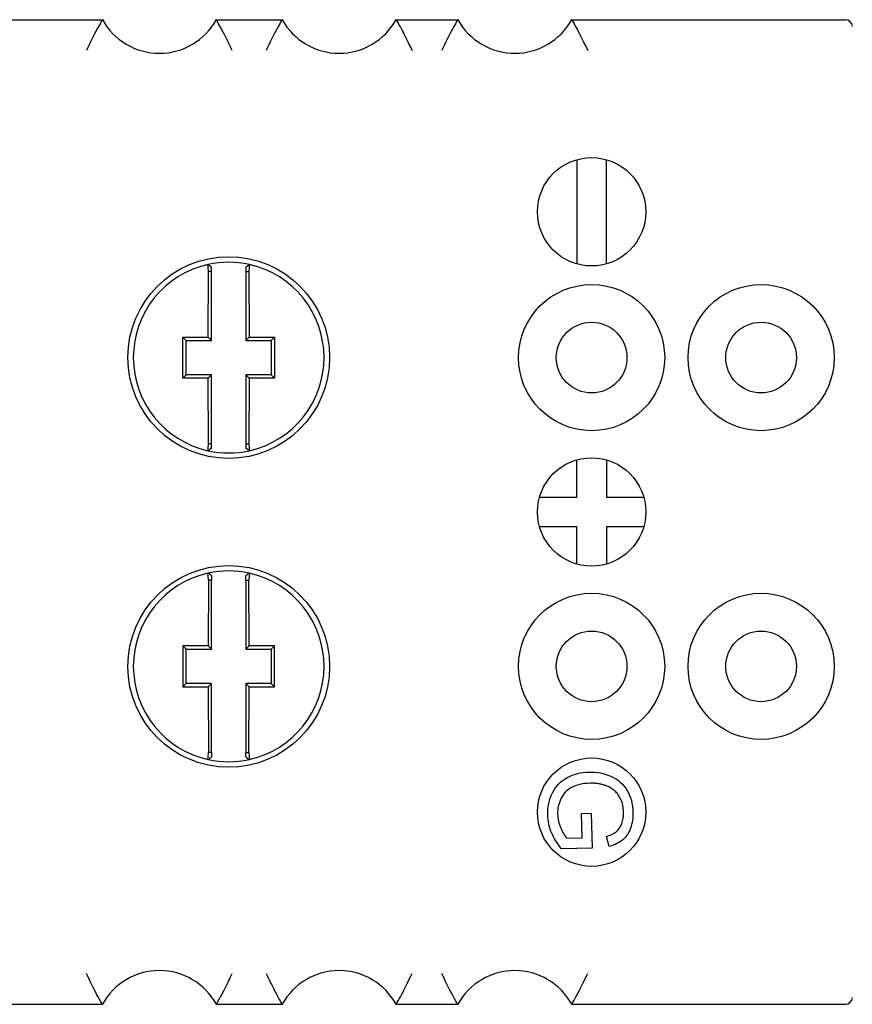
# Model space of a CAD drawing. Header units: inches. Extents: x 0.7 to 40, y 0 to 23.8.
# Tile 14 of 16: x 29.3 to 30.5, y 7.7 to 9.1. Entities that reach past the tile are written whole.
import ezdxf

# ---------------------------------------------------------------- set-up
doc = ezdxf.new("R2010")
doc.units = ezdxf.units.IN
doc.header["$MEASUREMENT"] = 0

msp = doc.modelspace()

# ---------------------------------------------------------------- linework, layer by layer
for p, q in [((29.2164, 9.1272), (29.4474, 9.1272)), ((29.6134, 9.1272), (29.7094, 9.1272)), ((29.8754, 9.1272), (29.9654, 9.1272)), ((30.1314, 9.1272), (30.5304, 9.1272)), ((30.1389, 8.9232), (30.1389, 8.7711)), ((30.1819, 8.7711), (30.1819, 8.9232)), ((29.6015, 8.7704), (29.6064, 8.7664)), ((29.6564, 8.7664), (29.6613, 8.7704)), ((29.6014, 8.6647), (29.602, 8.7603)), ((29.6064, 8.7603), (29.602, 8.7603)), ((29.6064, 8.766), (29.6064, 8.7664)), ((29.6064, 8.6597), (29.6064, 8.7603)), ((29.6564, 8.7664), (29.6564, 8.766)), ((29.6564, 8.7603), (29.6607, 8.7603)), ((29.6564, 8.7603), (29.6564, 8.6597)), ((29.6607, 8.7603), (29.6613, 8.6647)), ((29.5644, 8.6647), (29.6014, 8.6647)), ((29.5644, 8.6047), (29.5644, 8.6647)), ((29.5644, 8.6647), (29.5694, 8.6597)), ((29.5694, 8.6097), (29.5694, 8.6597)), ((29.5694, 8.6597), (29.6064, 8.6597)), ((29.6564, 8.6597), (29.6934, 8.6597)), ((29.6613, 8.6647), (29.6984, 8.6647)), ((29.6934, 8.6597), (29.6984, 8.6647)), ((29.6934, 8.6597), (29.6934, 8.6097)), ((29.6984, 8.6647), (29.6984, 8.6047)), ((29.5644, 8.6047), (29.5694, 8.6097)), ((29.6014, 8.6047), (29.5644, 8.6047)), ((29.6064, 8.6097), (29.5694, 8.6097)), ((29.602, 8.5091), (29.6014, 8.6047)), ((29.6064, 8.5091), (29.6064, 8.6097)), ((29.6934, 8.6097), (29.6564, 8.6097)), ((29.6564, 8.6097), (29.6564, 8.5091)), ((29.6613, 8.6047), (29.6607, 8.5091)), ((29.6984, 8.6047), (29.6613, 8.6047)), ((29.6984, 8.6047), (29.6934, 8.6097)), ((29.6064, 8.5029), (29.6015, 8.4989)), ((29.6064, 8.5091), (29.602, 8.5091)), ((29.6064, 8.5029), (29.6064, 8.5033)), ((29.6564, 8.5091), (29.6607, 8.5091)), ((29.6564, 8.5033), (29.6564, 8.5029)), ((29.6613, 8.4989), (29.6564, 8.5029)), ((30.1389, 8.4312), (30.1389, 8.4857)), ((30.1819, 8.4857), (30.1819, 8.4312)), ((30.0843, 8.4312), (30.1389, 8.4312)), ((30.1819, 8.4312), (30.2364, 8.4312)), ((30.1389, 8.3882), (30.0843, 8.3882)), ((30.1389, 8.3336), (30.1389, 8.3882)), ((30.2364, 8.3882), (30.1819, 8.3882)), ((30.1819, 8.3882), (30.1819, 8.3336)), ((29.602, 8.3103), (29.6014, 8.2147)), ((29.6064, 8.3164), (29.6015, 8.3204)), ((29.6064, 8.3103), (29.602, 8.3103)), ((29.6064, 8.3164), (29.6064, 8.316)), ((29.6064, 8.2097), (29.6064, 8.3103)), ((29.6613, 8.3204), (29.6564, 8.3164)), ((29.6564, 8.316), (29.6564, 8.3164)), ((29.6564, 8.3103), (29.6607, 8.3103)), ((29.6564, 8.3103), (29.6564, 8.2097)), ((29.6613, 8.2147), (29.6607, 8.3103)), ((29.5694, 8.2097), (29.5644, 8.2147)), ((29.6014, 8.2147), (29.5644, 8.2147)), ((29.5644, 8.2147), (29.5644, 8.1547)), ((29.5694, 8.2097), (29.6064, 8.2097)), ((29.5694, 8.1597), (29.5694, 8.2097)), ((29.6564, 8.2097), (29.6934, 8.2097)), ((29.6984, 8.2147), (29.6613, 8.2147)), ((29.6934, 8.2097), (29.6984, 8.2147)), ((29.6934, 8.2097), (29.6934, 8.1597)), ((29.6984, 8.1547), (29.6984, 8.2147)), ((29.5694, 8.1597), (29.5644, 8.1547)), ((29.5644, 8.1547), (29.6014, 8.1547)), ((29.6064, 8.1597), (29.5694, 8.1597)), ((29.6014, 8.1547), (29.602, 8.0591)), ((29.6064, 8.0591), (29.6064, 8.1597)), ((29.6934, 8.1597), (29.6564, 8.1597)), ((29.6564, 8.1597), (29.6564, 8.0591)), ((29.6607, 8.0591), (29.6613, 8.1547)), ((29.6613, 8.1547), (29.6984, 8.1547)), ((29.6934, 8.1597), (29.6984, 8.1547)), ((29.6015, 8.0489), (29.6064, 8.0529)), ((29.6064, 8.0591), (29.602, 8.0591)), ((29.6064, 8.0533), (29.6064, 8.0529)), ((29.6564, 8.0591), (29.6607, 8.0591)), ((29.6564, 8.0529), (29.6564, 8.0533)), ((29.6564, 8.0529), (29.6613, 8.0489)), ((30.1455, 7.9702), (30.1597, 7.9706)), ((30.1464, 7.935), (30.1455, 7.9702)), ((30.1597, 7.9706), (30.161, 7.9198)), ((30.1862, 7.9223), (30.1819, 7.9365)), ((30.1242, 7.9344), (30.1464, 7.935)), ((30.161, 7.9198), (30.1166, 7.9187)), ((29.2164, 7.6922), (29.4474, 7.6922)), ((29.6134, 7.6922), (29.7094, 7.6922)), ((29.8754, 7.6922), (29.9654, 7.6922)), ((30.1314, 7.6922), (30.5304, 7.6922))]:
    msp.add_line(p, q)
for centre, radius in [((30.1604, 8.8472), 0.079), ((29.6314, 8.6347), 0.147), ((30.1604, 8.6347), 0.1065), ((30.4074, 8.6347), 0.1065), ((30.1604, 8.6347), 0.0515), ((30.4074, 8.6347), 0.0515), ((30.1604, 8.4097), 0.079), ((29.6314, 8.1847), 0.147), ((30.1604, 8.1847), 0.1065), ((30.4074, 8.1847), 0.1065), ((30.1604, 8.1847), 0.0515), ((30.4074, 8.1847), 0.0515), ((30.1604, 7.9722), 0.079)]:
    msp.add_circle(centre, radius)
for centre, radius, start, end in [((29.5304, 9.173), 0.0948, 208.8881, 331.1119), ((29.7924, 9.173), 0.0948, 208.8881, 331.1119), ((30.0484, 9.173), 0.0948, 208.8881, 331.1119), ((30.5304, 9.1172), 0.01, 0, 90), ((29.6314, 8.6347), 0.139, 102.5852, 257.4148), ((29.6291, 8.6449), 0.1285, 102.4177, 102.5936), ((29.6314, 8.6347), 0.139, 77.5775, 102.4225), ((29.6314, 8.6347), 0.139, 77.4148, 77.5775), ((29.6314, 8.6347), 0.139, 282.5852, 77.4148), ((29.6314, 8.6347), 0.139, 257.4148, 257.5775), ((29.6314, 8.6347), 0.139, 257.5775, 282.4225), ((29.6336, 8.6244), 0.1285, 282.4177, 282.5936), ((29.6314, 8.1847), 0.139, 77.5775, 102.4225), ((29.6314, 8.1847), 0.139, 102.5852, 257.4148), ((29.6291, 8.1949), 0.1285, 102.4177, 102.5936), ((29.6314, 8.1847), 0.139, 77.4148, 77.5775), ((29.6314, 8.1847), 0.139, 282.5852, 77.4148), ((29.6314, 8.1847), 0.139, 257.4148, 257.5775), ((29.6314, 8.1847), 0.139, 257.5775, 282.4225), ((29.6336, 8.1744), 0.1285, 282.4177, 282.5936), ((29.5304, 7.6464), 0.0948, 28.8881, 151.1119), ((29.7924, 7.6464), 0.0948, 28.8881, 151.1119), ((30.0484, 7.6464), 0.0948, 28.8881, 151.1119), ((30.5304, 7.7022), 0.01, 270, 0)]:
    msp.add_arc(centre, radius, start, end)
for points, knots in [([(29.4474, 9.1272), (29.4474, 9.1272), (29.4472, 9.1268), (29.4464, 9.1256), (29.4459, 9.1246), (29.4437, 9.1209), (29.4417, 9.1174), (29.4349, 9.1047), (29.4293, 9.0935), (29.4241, 9.0822)], [0, 0, 0, 0, 0.125, 0.125, 0.25, 0.25, 0.5, 0.5, 1, 1, 1, 1]), ([(29.6367, 9.0822), (29.634, 9.0878), (29.6314, 9.0934), (29.6261, 9.1041), (29.6235, 9.1089), (29.6189, 9.1174), (29.617, 9.1209), (29.6149, 9.1246), (29.6143, 9.1255), (29.6136, 9.1268), (29.6134, 9.1272), (29.6134, 9.1272)], [0, 0, 0, 0, 0.25, 0.25, 0.5, 0.5, 0.75, 0.75, 0.875, 0.875, 1, 1, 1, 1]), ([(29.7094, 9.1272), (29.7094, 9.1272), (29.7092, 9.1268), (29.7084, 9.1256), (29.7079, 9.1246), (29.7057, 9.1209), (29.7037, 9.1174), (29.6969, 9.1047), (29.6913, 9.0935), (29.6861, 9.0822)], [0, 0, 0, 0, 0.125, 0.125, 0.25, 0.25, 0.5, 0.5, 1, 1, 1, 1]), ([(29.8754, 9.1272), (29.8754, 9.1272), (29.8756, 9.1268), (29.8763, 9.1256), (29.8769, 9.1246), (29.879, 9.1209), (29.881, 9.1174), (29.8878, 9.1047), (29.8934, 9.0935), (29.8987, 9.0822)], [0, 0, 0, 0, 0.125, 0.125, 0.25, 0.25, 0.5, 0.5, 1, 1, 1, 1]), ([(29.9654, 9.1272), (29.9654, 9.1272), (29.9652, 9.1268), (29.9644, 9.1256), (29.9639, 9.1246), (29.9617, 9.1209), (29.9597, 9.1174), (29.9529, 9.1047), (29.9473, 9.0935), (29.9421, 9.0822)], [0, 0, 0, 0, 0.125, 0.125, 0.25, 0.25, 0.5, 0.5, 1, 1, 1, 1]), ([(30.1314, 9.1272), (30.1314, 9.1272), (30.1316, 9.1268), (30.1323, 9.1256), (30.1329, 9.1246), (30.135, 9.1209), (30.137, 9.1174), (30.1438, 9.1047), (30.1494, 9.0935), (30.1547, 9.0822)], [0, 0, 0, 0, 0.125, 0.125, 0.25, 0.25, 0.5, 0.5, 1, 1, 1, 1]), ([(29.602, 8.7603), (29.6017, 8.7629), (29.6015, 8.7655), (29.6011, 8.7692), (29.6011, 8.7703), (29.6011, 8.7703)], [0, 0, 0, 0, 0.5, 0.5, 1, 1, 1, 1]), ([(29.6616, 8.7703), (29.6617, 8.7703), (29.6616, 8.7692), (29.6612, 8.7655), (29.661, 8.7629), (29.6607, 8.7603)], [0, 0, 0, 0, 0.5, 0.5, 1, 1, 1, 1]), ([(29.6064, 8.7603), (29.6064, 8.7608), (29.6064, 8.7613), (29.6064, 8.762), (29.6064, 8.7622), (29.6064, 8.7627), (29.6064, 8.7629), (29.6064, 8.7633), (29.6064, 8.7635), (29.6064, 8.7639), (29.6064, 8.7641), (29.6064, 8.7644), (29.6064, 8.7646), (29.6064, 8.7648), (29.6064, 8.765), (29.6064, 8.7652), (29.6064, 8.7653), (29.6064, 8.7655), (29.6064, 8.7656), (29.6064, 8.7658), (29.6064, 8.7658), (29.6064, 8.7659), (29.6064, 8.766), (29.6064, 8.766), (29.6064, 8.766), (29.6064, 8.766)], [0.25548981, 0.25548981, 0.25548981, 0.25548981, 0.25930792, 0.25930792, 0.26120269, 0.26120269, 0.2629956, 0.2629956, 0.26474704, 0.26474704, 0.26653736, 0.26653736, 0.26823335, 0.26823335, 0.26989284, 0.26989284, 0.27159594, 0.27159594, 0.27321847, 0.27321847, 0.27481941, 0.27481941, 0.27647618, 0.27647618, 0.27806623, 0.27806623, 0.27806623, 0.27806623]), ([(29.6564, 8.766), (29.6564, 8.766), (29.6564, 8.766), (29.6564, 8.766), (29.6564, 8.7659), (29.6564, 8.7658), (29.6564, 8.7658), (29.6564, 8.7656), (29.6564, 8.7655), (29.6564, 8.7653), (29.6564, 8.7652), (29.6564, 8.765), (29.6564, 8.7648), (29.6564, 8.7646), (29.6564, 8.7644), (29.6564, 8.7641), (29.6564, 8.7639), (29.6564, 8.7635), (29.6564, 8.7633), (29.6564, 8.7629), (29.6564, 8.7627), (29.6564, 8.7622), (29.6564, 8.762), (29.6564, 8.7613), (29.6564, 8.7608), (29.6564, 8.7603)], [0.12954382, 0.12954382, 0.12954382, 0.12954382, 0.13113416, 0.13113416, 0.13279099, 0.13279099, 0.13439067, 0.13439067, 0.13601514, 0.13601514, 0.1377182, 0.1377182, 0.13937483, 0.13937483, 0.14107385, 0.14107385, 0.142864, 0.142864, 0.14461343, 0.14461343, 0.14640778, 0.14640778, 0.14830247, 0.14830247, 0.15212023, 0.15212023, 0.15212023, 0.15212023]), ([(29.6064, 8.6597), (29.6057, 8.6604), (29.605, 8.6611), (29.6043, 8.6618), (29.6038, 8.6622), (29.6033, 8.6627), (29.6028, 8.6632), (29.6024, 8.6637), (29.6019, 8.6642), (29.6014, 8.6647)], [0.0000000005, 0.0000000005, 0.0000000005, 0.0000000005, 0.0000916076, 0.0000916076, 0.0000916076, 0.000155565, 0.000155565, 0.000155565, 0.0002195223, 0.0002195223, 0.0002195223, 0.0002195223]), ([(29.6613, 8.6647), (29.6606, 8.664), (29.66, 8.6633), (29.6593, 8.6626), (29.6588, 8.6621), (29.6583, 8.6616), (29.6578, 8.6611), (29.6573, 8.6606), (29.6568, 8.6602), (29.6564, 8.6597)], [0, 0, 0, 0, 0.0000907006, 0.0000907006, 0.0000907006, 0.0001551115, 0.0001551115, 0.0001551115, 0.0002195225, 0.0002195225, 0.0002195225, 0.0002195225]), ([(29.6014, 8.6047), (29.6021, 8.6054), (29.6028, 8.606), (29.6034, 8.6067), (29.6039, 8.6072), (29.6044, 8.6077), (29.6049, 8.6082), (29.6054, 8.6087), (29.6059, 8.6092), (29.6064, 8.6097)], [0, 0, 0, 0, 0.0000907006, 0.0000907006, 0.0000907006, 0.0001551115, 0.0001551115, 0.0001551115, 0.0002195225, 0.0002195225, 0.0002195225, 0.0002195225]), ([(29.6613, 8.6047), (29.6606, 8.6054), (29.6599, 8.6061), (29.6593, 8.6068), (29.6588, 8.6072), (29.6583, 8.6077), (29.6578, 8.6082), (29.6573, 8.6087), (29.6568, 8.6092), (29.6564, 8.6097)], [0, 0, 0, 0, 0.0000916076, 0.0000916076, 0.0000916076, 0.0001555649, 0.0001555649, 0.0001555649, 0.000219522, 0.000219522, 0.000219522, 0.000219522]), ([(29.6011, 8.499), (29.6011, 8.499), (29.6011, 8.5001), (29.6015, 8.5038), (29.6017, 8.5064), (29.602, 8.5091)], [0, 0, 0, 0, 0.5, 0.5, 1, 1, 1, 1]), ([(29.6064, 8.5033), (29.6064, 8.5033), (29.6064, 8.5033), (29.6064, 8.5034), (29.6064, 8.5034), (29.6064, 8.5035), (29.6064, 8.5036), (29.6064, 8.5037), (29.6064, 8.5038), (29.6064, 8.504), (29.6064, 8.5041), (29.6064, 8.5043), (29.6064, 8.5045), (29.6064, 8.5048), (29.6064, 8.5049), (29.6064, 8.5053), (29.6064, 8.5054), (29.6064, 8.5058), (29.6064, 8.506), (29.6064, 8.5064), (29.6064, 8.5066), (29.6064, 8.5071), (29.6064, 8.5073), (29.6064, 8.5081), (29.6064, 8.5086), (29.6064, 8.5091)], [0.12954382, 0.12954382, 0.12954382, 0.12954382, 0.13113416, 0.13113416, 0.13279099, 0.13279099, 0.13439067, 0.13439067, 0.13601514, 0.13601514, 0.1377182, 0.1377182, 0.13937483, 0.13937483, 0.14107385, 0.14107385, 0.142864, 0.142864, 0.14461343, 0.14461343, 0.14640778, 0.14640778, 0.14830247, 0.14830247, 0.15212023, 0.15212023, 0.15212023, 0.15212023]), ([(29.6564, 8.5091), (29.6564, 8.5086), (29.6564, 8.5081), (29.6564, 8.5073), (29.6564, 8.5071), (29.6564, 8.5066), (29.6564, 8.5064), (29.6564, 8.506), (29.6564, 8.5058), (29.6564, 8.5054), (29.6564, 8.5053), (29.6564, 8.5049), (29.6564, 8.5048), (29.6564, 8.5045), (29.6564, 8.5043), (29.6564, 8.5041), (29.6564, 8.504), (29.6564, 8.5038), (29.6564, 8.5037), (29.6564, 8.5036), (29.6564, 8.5035), (29.6564, 8.5034), (29.6564, 8.5034), (29.6564, 8.5033), (29.6564, 8.5033), (29.6564, 8.5033)], [0.25548982, 0.25548982, 0.25548982, 0.25548982, 0.25930759, 0.25930759, 0.26120227, 0.26120227, 0.26299663, 0.26299663, 0.26474605, 0.26474605, 0.26653621, 0.26653621, 0.26823522, 0.26823522, 0.26989186, 0.26989186, 0.27159492, 0.27159492, 0.27321939, 0.27321939, 0.27481907, 0.27481907, 0.27647589, 0.27647589, 0.27806624, 0.27806624, 0.27806624, 0.27806624]), ([(29.6607, 8.5091), (29.661, 8.5064), (29.6612, 8.5038), (29.6616, 8.5001), (29.6617, 8.499), (29.6616, 8.499)], [0, 0, 0, 0, 0.5, 0.5, 1, 1, 1, 1]), ([(29.602, 8.3103), (29.6017, 8.3129), (29.6015, 8.3155), (29.6011, 8.3192), (29.6011, 8.3203), (29.6011, 8.3203)], [0, 0, 0, 0, 0.5, 0.5, 1, 1, 1, 1]), ([(29.6064, 8.316), (29.6064, 8.316), (29.6064, 8.316), (29.6064, 8.316), (29.6064, 8.3159), (29.6064, 8.3158), (29.6064, 8.3158), (29.6064, 8.3156), (29.6064, 8.3155), (29.6064, 8.3153), (29.6064, 8.3152), (29.6064, 8.315), (29.6064, 8.3148), (29.6064, 8.3146), (29.6064, 8.3144), (29.6064, 8.3141), (29.6064, 8.3139), (29.6064, 8.3135), (29.6064, 8.3133), (29.6064, 8.3129), (29.6064, 8.3127), (29.6064, 8.3122), (29.6064, 8.312), (29.6064, 8.3113), (29.6064, 8.3108), (29.6064, 8.3103)], [0.25548982, 0.25548982, 0.25548982, 0.25548982, 0.25708017, 0.25708017, 0.258737, 0.258737, 0.26033668, 0.26033668, 0.26196114, 0.26196114, 0.26366421, 0.26366421, 0.26532084, 0.26532084, 0.26701986, 0.26701986, 0.26881001, 0.26881001, 0.27055944, 0.27055944, 0.27235379, 0.27235379, 0.27424847, 0.27424847, 0.27806624, 0.27806624, 0.27806624, 0.27806624]), ([(29.6564, 8.3103), (29.6564, 8.3108), (29.6564, 8.3113), (29.6564, 8.312), (29.6564, 8.3122), (29.6564, 8.3127), (29.6564, 8.3129), (29.6564, 8.3133), (29.6564, 8.3135), (29.6564, 8.3139), (29.6564, 8.3141), (29.6564, 8.3144), (29.6564, 8.3146), (29.6564, 8.3148), (29.6564, 8.315), (29.6564, 8.3152), (29.6564, 8.3153), (29.6564, 8.3155), (29.6564, 8.3156), (29.6564, 8.3158), (29.6564, 8.3158), (29.6564, 8.3159), (29.6564, 8.316), (29.6564, 8.316), (29.6564, 8.316), (29.6564, 8.316)], [0.12954382, 0.12954382, 0.12954382, 0.12954382, 0.13336158, 0.13336158, 0.13525627, 0.13525627, 0.13705062, 0.13705062, 0.13880005, 0.13880005, 0.1405902, 0.1405902, 0.14228922, 0.14228922, 0.14394585, 0.14394585, 0.14564891, 0.14564891, 0.14727338, 0.14727338, 0.14887306, 0.14887306, 0.15052989, 0.15052989, 0.15212023, 0.15212023, 0.15212023, 0.15212023]), ([(29.6616, 8.3203), (29.6617, 8.3203), (29.6616, 8.3192), (29.6612, 8.3155), (29.661, 8.3129), (29.6607, 8.3103)], [0, 0, 0, 0, 0.5, 0.5, 1, 1, 1, 1]), ([(29.6064, 8.2097), (29.6057, 8.2104), (29.605, 8.2111), (29.6043, 8.2118), (29.6038, 8.2122), (29.6033, 8.2127), (29.6028, 8.2132), (29.6024, 8.2137), (29.6019, 8.2142), (29.6014, 8.2147)], [0.0000000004, 0.0000000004, 0.0000000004, 0.0000000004, 0.0000916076, 0.0000916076, 0.0000916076, 0.0001555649, 0.0001555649, 0.0001555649, 0.0002195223, 0.0002195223, 0.0002195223, 0.0002195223]), ([(29.6564, 8.2097), (29.657, 8.2104), (29.6577, 8.211), (29.6584, 8.2117), (29.6589, 8.2122), (29.6594, 8.2127), (29.6599, 8.2132), (29.6604, 8.2137), (29.6608, 8.2142), (29.6613, 8.2147)], [0, 0, 0, 0, 0.0000907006, 0.0000907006, 0.0000907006, 0.0001551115, 0.0001551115, 0.0001551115, 0.0002195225, 0.0002195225, 0.0002195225, 0.0002195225]), ([(29.6064, 8.1597), (29.6057, 8.159), (29.605, 8.1583), (29.6043, 8.1576), (29.6038, 8.1571), (29.6033, 8.1566), (29.6028, 8.1561), (29.6024, 8.1556), (29.6019, 8.1552), (29.6014, 8.1547)], [0, 0, 0, 0, 0.0000907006, 0.0000907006, 0.0000907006, 0.0001551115, 0.0001551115, 0.0001551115, 0.0002195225, 0.0002195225, 0.0002195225, 0.0002195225]), ([(29.6564, 8.1597), (29.657, 8.159), (29.6577, 8.1583), (29.6584, 8.1576), (29.6589, 8.1571), (29.6594, 8.1566), (29.6599, 8.1561), (29.6604, 8.1556), (29.6608, 8.1551), (29.6613, 8.1547)], [0.0000000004, 0.0000000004, 0.0000000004, 0.0000000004, 0.0000916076, 0.0000916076, 0.0000916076, 0.0001555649, 0.0001555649, 0.0001555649, 0.0002195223, 0.0002195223, 0.0002195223, 0.0002195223]), ([(29.6011, 8.049), (29.6011, 8.049), (29.6011, 8.0501), (29.6015, 8.0538), (29.6017, 8.0564), (29.602, 8.0591)], [0, 0, 0, 0, 0.5, 0.5, 1, 1, 1, 1]), ([(29.6064, 8.0591), (29.6064, 8.0586), (29.6064, 8.0581), (29.6064, 8.0573), (29.6064, 8.0571), (29.6064, 8.0566), (29.6064, 8.0564), (29.6064, 8.056), (29.6064, 8.0558), (29.6064, 8.0554), (29.6064, 8.0553), (29.6064, 8.0549), (29.6064, 8.0548), (29.6064, 8.0545), (29.6064, 8.0543), (29.6064, 8.0541), (29.6064, 8.054), (29.6064, 8.0538), (29.6064, 8.0537), (29.6064, 8.0536), (29.6064, 8.0535), (29.6064, 8.0534), (29.6064, 8.0534), (29.6064, 8.0533), (29.6064, 8.0533), (29.6064, 8.0533)], [0.12954382, 0.12954382, 0.12954382, 0.12954382, 0.13336158, 0.13336158, 0.13525627, 0.13525627, 0.13705062, 0.13705062, 0.13880005, 0.13880005, 0.1405902, 0.1405902, 0.14228922, 0.14228922, 0.14394585, 0.14394585, 0.14564891, 0.14564891, 0.14727338, 0.14727338, 0.14887306, 0.14887306, 0.15052989, 0.15052989, 0.15212023, 0.15212023, 0.15212023, 0.15212023]), ([(29.6564, 8.0533), (29.6564, 8.0533), (29.6564, 8.0533), (29.6564, 8.0534), (29.6564, 8.0534), (29.6564, 8.0535), (29.6564, 8.0536), (29.6564, 8.0537), (29.6564, 8.0538), (29.6564, 8.054), (29.6564, 8.0541), (29.6564, 8.0543), (29.6564, 8.0545), (29.6564, 8.0548), (29.6564, 8.0549), (29.6564, 8.0553), (29.6564, 8.0554), (29.6564, 8.0558), (29.6564, 8.056), (29.6564, 8.0564), (29.6564, 8.0566), (29.6564, 8.0571), (29.6564, 8.0573), (29.6564, 8.0581), (29.6564, 8.0586), (29.6564, 8.0591)], [0.25548982, 0.25548982, 0.25548982, 0.25548982, 0.25708017, 0.25708017, 0.258737, 0.258737, 0.26033668, 0.26033668, 0.26196114, 0.26196114, 0.26366421, 0.26366421, 0.26532084, 0.26532084, 0.26701986, 0.26701986, 0.26881001, 0.26881001, 0.27055944, 0.27055944, 0.27235379, 0.27235379, 0.27424847, 0.27424847, 0.27806624, 0.27806624, 0.27806624, 0.27806624]), ([(29.6607, 8.0591), (29.661, 8.0564), (29.6612, 8.0538), (29.6616, 8.0501), (29.6617, 8.049), (29.6616, 8.049)], [0, 0, 0, 0, 0.5, 0.5, 1, 1, 1, 1]), ([(30.0965, 7.9678), (30.0962, 7.9796), (30.0985, 7.9904), (30.1081, 8.0099), (30.1152, 8.0174), (30.134, 8.0277), (30.1446, 8.0304), (30.1564, 8.0307)], [-3, -3, -3, -3, -2, -2, -1, -1, 0, 0, 0, 0]), ([(30.1564, 8.0307), (30.1681, 8.031), (30.179, 8.0289), (30.1995, 8.0196), (30.2072, 8.0128), (30.2175, 7.9947), (30.2203, 7.9842), (30.2206, 7.9723)], [-3, -3, -3, -3, -2, -2, -1, -1, 0, 0, 0, 0]), ([(30.1578, 8.0144), (30.1471, 8.0141), (30.1382, 8.012), (30.124, 8.0043), (30.1188, 7.9988), (30.1122, 7.9845), (30.1106, 7.977), (30.1109, 7.9691)], [-3, -3, -3, -3, -2, -2, -1, -1, 0, 0, 0, 0]), ([(30.1821, 8.0104), (30.1805, 8.011), (30.1775, 8.012), (30.1728, 8.0132), (30.1679, 8.014), (30.1629, 8.0144), (30.1595, 8.0144), (30.1578, 8.0144)], [0, 0, 0, 0, 0.195174, 0.391511, 0.590287, 0.792728, 1, 1, 1, 1]), ([(30.2069, 7.9718), (30.2068, 7.9791), (30.2055, 7.9853), (30.2008, 7.9958), (30.1978, 8), (30.1904, 8.0063), (30.1864, 8.0087), (30.1821, 8.0104)], [-3, -3, -3, -3, -2, -2, -1, -1, 0, 0, 0, 0]), ([(30.1166, 7.9187), (30.1101, 7.9263), (30.1052, 7.9343), (30.0985, 7.9507), (30.0967, 7.9591), (30.0965, 7.9678)], [-2, -2, -2, -2, -1, -1, 0, 0, 0, 0]), ([(30.1109, 7.9691), (30.111, 7.9622), (30.1125, 7.9556), (30.1182, 7.9426), (30.1211, 7.9377), (30.1242, 7.9344)], [-2, -2, -2, -2, -1, -1, 0, 0, 0, 0]), ([(30.1819, 7.9365), (30.1879, 7.9385), (30.1927, 7.9408), (30.1995, 7.9463), (30.2022, 7.9502), (30.2062, 7.9603), (30.2071, 7.9658), (30.2069, 7.9718)], [-3, -3, -3, -3, -2, -2, -1, -1, 0, 0, 0, 0]), ([(30.2206, 7.9723), (30.2208, 7.9636), (30.2196, 7.9557), (30.2143, 7.9416), (30.2106, 7.936), (30.2007, 7.9278), (30.1942, 7.9246), (30.1862, 7.9223)], [-3, -3, -3, -3, -2, -2, -1, -1, 0, 0, 0, 0]), ([(29.4474, 7.6922), (29.4474, 7.6922), (29.4472, 7.6925), (29.4464, 7.6938), (29.4459, 7.6947), (29.4437, 7.6984), (29.4417, 7.7019), (29.4349, 7.7146), (29.4293, 7.7259), (29.4241, 7.7372)], [0, 0, 0, 0, 0.125, 0.125, 0.25, 0.25, 0.5, 0.5, 1, 1, 1, 1]), ([(29.6134, 7.6922), (29.6134, 7.6922), (29.6136, 7.6925), (29.6143, 7.6938), (29.6149, 7.6947), (29.617, 7.6984), (29.619, 7.7019), (29.6258, 7.7146), (29.6314, 7.7259), (29.6367, 7.7372)], [0, 0, 0, 0, 0.125, 0.125, 0.25, 0.25, 0.5, 0.5, 1, 1, 1, 1]), ([(29.6861, 7.7372), (29.6887, 7.7315), (29.6914, 7.7259), (29.6967, 7.7152), (29.6992, 7.7104), (29.7038, 7.7019), (29.7057, 7.6984), (29.7079, 7.6947), (29.7084, 7.6938), (29.7092, 7.6925), (29.7094, 7.6922), (29.7094, 7.6922)], [0, 0, 0, 0, 0.25, 0.25, 0.5, 0.5, 0.75, 0.75, 0.875, 0.875, 1, 1, 1, 1]), ([(29.8754, 7.6922), (29.8754, 7.6922), (29.8756, 7.6925), (29.8763, 7.6938), (29.8769, 7.6947), (29.879, 7.6984), (29.881, 7.7019), (29.8878, 7.7146), (29.8934, 7.7259), (29.8987, 7.7372)], [0, 0, 0, 0, 0.125, 0.125, 0.25, 0.25, 0.5, 0.5, 1, 1, 1, 1]), ([(29.9654, 7.6922), (29.9654, 7.6922), (29.9652, 7.6925), (29.9644, 7.6938), (29.9639, 7.6947), (29.9617, 7.6984), (29.9597, 7.7019), (29.9529, 7.7146), (29.9473, 7.7259), (29.9421, 7.7372)], [0, 0, 0, 0, 0.125, 0.125, 0.25, 0.25, 0.5, 0.5, 1, 1, 1, 1]), ([(30.1314, 7.6922), (30.1314, 7.6922), (30.1316, 7.6925), (30.1323, 7.6938), (30.1329, 7.6947), (30.135, 7.6984), (30.137, 7.7019), (30.1438, 7.7146), (30.1494, 7.7259), (30.1547, 7.7372)], [0, 0, 0, 0, 0.125, 0.125, 0.25, 0.25, 0.5, 0.5, 1, 1, 1, 1])]:
    msp.add_open_spline(points, degree=3, knots=knots)

doc.saveas('drawing.dxf')
